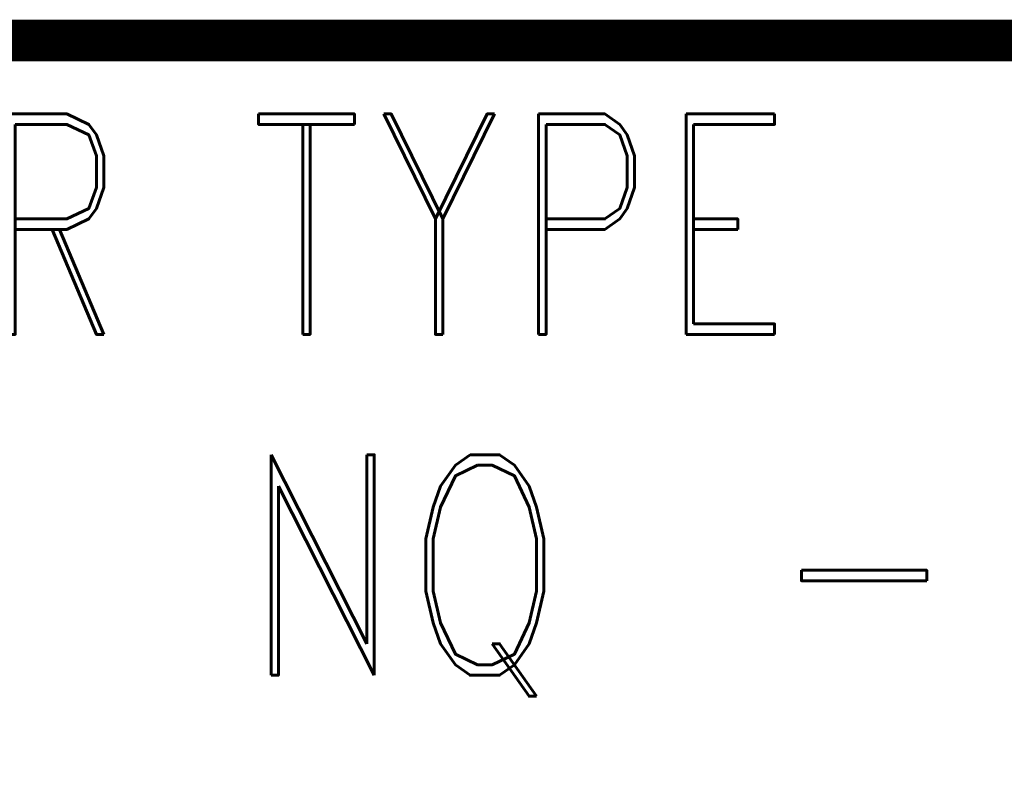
# Model space of a CAD drawing. Extents: x -2 to 113, y -136 to 16.
# Tile 18 of 256: x 28.09 to 32.98, y -132.26 to -128.48. Entities that reach past the tile are written whole.
import ezdxf
from ezdxf.enums import TextEntityAlignment as Align

# ---------------------------------------------------------------- set-up
doc = ezdxf.new("R2010")
doc.units = 0
doc.header["$MEASUREMENT"] = 0
doc.linetypes.add('SOLID', pattern=[0])
doc.layers.get('0').update_dxf_attribs({"linetype": 'SOLID'})
for name, color, linetype in [('1', 7, 'SOLID'), ('10', 7, 'SOLID'), ('11', 7, 'SOLID'), ('12', 7, 'SOLID'), ('13', 7, 'SOLID'), ('14', 7, 'SOLID'), ('15', 7, 'SOLID'), ('16', 7, 'SOLID'), ('17', 7, 'SOLID'), ('18', 7, 'SOLID'), ('19', 7, 'SOLID'), ('2', 7, 'SOLID'), ('20', 7, 'SOLID'), ('21', 7, 'SOLID'), ('22', 7, 'SOLID'), ('23', 7, 'SOLID'), ('24', 7, 'SOLID'), ('25', 7, 'SOLID'), ('26', 7, 'SOLID'), ('27', 7, 'SOLID'), ('28', 7, 'SOLID'), ('29', 7, 'SOLID'), ('3', 7, 'SOLID'), ('30', 7, 'SOLID'), ('31', 7, 'SOLID'), ('32', 7, 'SOLID'), ('33', 7, 'SOLID'), ('34', 7, 'SOLID'), ('35', 7, 'SOLID'), ('36', 7, 'SOLID'), ('37', 7, 'SOLID'), ('38', 7, 'SOLID'), ('39', 7, 'SOLID'), ('4', 7, 'SOLID'), ('40', 7, 'SOLID'), ('41', 7, 'SOLID'), ('42', 7, 'SOLID'), ('43', 7, 'SOLID'), ('44', 7, 'SOLID'), ('45', 7, 'SOLID'), ('46', 7, 'SOLID'), ('47', 7, 'SOLID'), ('48', 7, 'SOLID'), ('49', 7, 'SOLID'), ('5', 7, 'SOLID'), ('50', 7, 'SOLID'), ('51', 7, 'SOLID'), ('52', 7, 'SOLID'), ('53', 7, 'SOLID'), ('54', 7, 'SOLID'), ('55', 7, 'SOLID'), ('56', 7, 'SOLID'), ('57', 7, 'SOLID'), ('58', 7, 'SOLID'), ('59', 7, 'SOLID'), ('6', 7, 'SOLID'), ('60', 7, 'SOLID'), ('61', 7, 'SOLID'), ('62', 7, 'SOLID'), ('63', 7, 'SOLID'), ('64', 7, 'SOLID'), ('65', 7, 'SOLID'), ('66', 7, 'SOLID'), ('67', 7, 'SOLID'), ('68', 7, 'SOLID'), ('7', 7, 'SOLID'), ('8', 7, 'SOLID'), ('9', 7, 'SOLID')]:
    doc.layers.add(name, color=color, linetype=linetype)
doc.styles.add('ROMAND', font='romand', dxfattribs={"height": 1})

msp = doc.modelspace()

# ---------------------------------------------------------------- linework, layer by layer
at = {"color": 7, "linetype": 'SOLID', "const_width": 0.2059}
msp.add_lwpolyline([(-0.2175, -135.9326), (111.5472, -135.9326), (111.5472, -128.5797), (-0.2175, -128.5797), (-0.2175, -135.9326)], dxfattribs=at)
at = {"layer": '1', "color": 7, "linetype": 'SOLID', "const_width": 0.2059}
msp.add_lwpolyline([(-0.2175, -135.9326), (111.5472, -135.9326), (111.5472, -128.5797), (-0.2175, -128.5797), (-0.2175, -135.9326)], dxfattribs=at)
at = {"layer": '10', "color": 7, "linetype": 'SOLID', "const_width": 0.2059}
msp.add_lwpolyline([(-0.2175, -135.9326), (111.5472, -135.9326), (111.5472, -128.5797), (-0.2175, -128.5797), (-0.2175, -135.9326)], dxfattribs=at)
at = {"layer": '11', "color": 7, "linetype": 'SOLID', "const_width": 0.2059}
msp.add_lwpolyline([(-0.2175, -135.9326), (111.5472, -135.9326), (111.5472, -128.5797), (-0.2175, -128.5797), (-0.2175, -135.9326)], dxfattribs=at)
at = {"layer": '12', "color": 7, "linetype": 'SOLID', "const_width": 0.2059}
msp.add_lwpolyline([(-0.2175, -135.9326), (111.5472, -135.9326), (111.5472, -128.5797), (-0.2175, -128.5797), (-0.2175, -135.9326)], dxfattribs=at)
at = {"layer": '13', "color": 7, "linetype": 'SOLID', "const_width": 0.2059}
msp.add_lwpolyline([(-0.2175, -135.9326), (111.5472, -135.9326), (111.5472, -128.5797), (-0.2175, -128.5797), (-0.2175, -135.9326)], dxfattribs=at)
at = {"layer": '14', "color": 7, "linetype": 'SOLID', "const_width": 0.2059}
msp.add_lwpolyline([(-0.2175, -135.9326), (111.5472, -135.9326), (111.5472, -128.5797), (-0.2175, -128.5797), (-0.2175, -135.9326)], dxfattribs=at)
at = {"layer": '15', "color": 7, "linetype": 'SOLID', "const_width": 0.2059}
msp.add_lwpolyline([(-0.2175, -135.9326), (111.5472, -135.9326), (111.5472, -128.5797), (-0.2175, -128.5797), (-0.2175, -135.9326)], dxfattribs=at)
at = {"layer": '16', "color": 7, "linetype": 'SOLID', "const_width": 0.2059}
msp.add_lwpolyline([(-0.2175, -135.9326), (111.5472, -135.9326), (111.5472, -128.5797), (-0.2175, -128.5797), (-0.2175, -135.9326)], dxfattribs=at)
at = {"layer": '17', "color": 7, "linetype": 'SOLID', "const_width": 0.2059}
msp.add_lwpolyline([(-0.2175, -135.9326), (111.5472, -135.9326), (111.5472, -128.5797), (-0.2175, -128.5797), (-0.2175, -135.9326)], dxfattribs=at)
at = {"layer": '18', "color": 7, "linetype": 'SOLID', "const_width": 0.2059}
msp.add_lwpolyline([(-0.2175, -135.9326), (111.5472, -135.9326), (111.5472, -128.5797), (-0.2175, -128.5797), (-0.2175, -135.9326)], dxfattribs=at)
at = {"layer": '19', "color": 7, "linetype": 'SOLID', "const_width": 0.2059}
msp.add_lwpolyline([(-0.2175, -135.9326), (111.5472, -135.9326), (111.5472, -128.5797), (-0.2175, -128.5797), (-0.2175, -135.9326)], dxfattribs=at)
at = {"layer": '2', "color": 7, "linetype": 'SOLID', "const_width": 0.2059}
msp.add_lwpolyline([(-0.2175, -135.9326), (111.5472, -135.9326), (111.5472, -128.5797), (-0.2175, -128.5797), (-0.2175, -135.9326)], dxfattribs=at)
at = {"layer": '20', "color": 7, "linetype": 'SOLID', "const_width": 0.2059}
msp.add_lwpolyline([(-0.2175, -135.9326), (111.5472, -135.9326), (111.5472, -128.5797), (-0.2175, -128.5797), (-0.2175, -135.9326)], dxfattribs=at)
at = {"layer": '21', "color": 7, "linetype": 'SOLID', "const_width": 0.2059}
msp.add_lwpolyline([(-0.2175, -135.9326), (111.5472, -135.9326), (111.5472, -128.5797), (-0.2175, -128.5797), (-0.2175, -135.9326)], dxfattribs=at)
at = {"layer": '22', "color": 7, "linetype": 'SOLID', "const_width": 0.2059}
msp.add_lwpolyline([(-0.2175, -135.9326), (111.5472, -135.9326), (111.5472, -128.5797), (-0.2175, -128.5797), (-0.2175, -135.9326)], dxfattribs=at)
at = {"layer": '23', "color": 7, "linetype": 'SOLID', "const_width": 0.2059}
msp.add_lwpolyline([(-0.2175, -135.9326), (111.5472, -135.9326), (111.5472, -128.5797), (-0.2175, -128.5797), (-0.2175, -135.9326)], dxfattribs=at)
at = {"layer": '24', "color": 7, "linetype": 'SOLID', "const_width": 0.2059}
msp.add_lwpolyline([(-0.2175, -135.9326), (111.5472, -135.9326), (111.5472, -128.5797), (-0.2175, -128.5797), (-0.2175, -135.9326)], dxfattribs=at)
at = {"layer": '25', "color": 7, "linetype": 'SOLID', "const_width": 0.2059}
msp.add_lwpolyline([(-0.2175, -135.9326), (111.5472, -135.9326), (111.5472, -128.5797), (-0.2175, -128.5797), (-0.2175, -135.9326)], dxfattribs=at)
at = {"layer": '26', "color": 7, "linetype": 'SOLID', "const_width": 0.2059}
msp.add_lwpolyline([(-0.2175, -135.9326), (111.5472, -135.9326), (111.5472, -128.5797), (-0.2175, -128.5797), (-0.2175, -135.9326)], dxfattribs=at)
at = {"layer": '27', "color": 7, "linetype": 'SOLID', "const_width": 0.2059}
msp.add_lwpolyline([(-0.2175, -135.9326), (111.5472, -135.9326), (111.5472, -128.5797), (-0.2175, -128.5797), (-0.2175, -135.9326)], dxfattribs=at)
at = {"layer": '28', "color": 7, "linetype": 'SOLID', "const_width": 0.2059}
msp.add_lwpolyline([(-0.2175, -135.9326), (111.5472, -135.9326), (111.5472, -128.5797), (-0.2175, -128.5797), (-0.2175, -135.9326)], dxfattribs=at)
at = {"layer": '29', "color": 7, "linetype": 'SOLID', "const_width": 0.2059}
msp.add_lwpolyline([(-0.2175, -135.9326), (111.5472, -135.9326), (111.5472, -128.5797), (-0.2175, -128.5797), (-0.2175, -135.9326)], dxfattribs=at)
at = {"layer": '3', "color": 7, "linetype": 'SOLID', "const_width": 0.2059}
msp.add_lwpolyline([(-0.2175, -135.9326), (111.5472, -135.9326), (111.5472, -128.5797), (-0.2175, -128.5797), (-0.2175, -135.9326)], dxfattribs=at)
at = {"layer": '30', "color": 7, "linetype": 'SOLID', "const_width": 0.2059}
msp.add_lwpolyline([(-0.2175, -135.9326), (111.5472, -135.9326), (111.5472, -128.5797), (-0.2175, -128.5797), (-0.2175, -135.9326)], dxfattribs=at)
at = {"layer": '31', "color": 7, "linetype": 'SOLID', "const_width": 0.2059}
msp.add_lwpolyline([(-0.2175, -135.9326), (111.5472, -135.9326), (111.5472, -128.5797), (-0.2175, -128.5797), (-0.2175, -135.9326)], dxfattribs=at)
at = {"layer": '32', "color": 7, "linetype": 'SOLID', "const_width": 0.2059}
msp.add_lwpolyline([(-0.2175, -135.9326), (111.5472, -135.9326), (111.5472, -128.5797), (-0.2175, -128.5797), (-0.2175, -135.9326)], dxfattribs=at)
at = {"layer": '33', "color": 7, "linetype": 'SOLID', "const_width": 0.2059}
msp.add_lwpolyline([(-0.2175, -135.9326), (111.5472, -135.9326), (111.5472, -128.5797), (-0.2175, -128.5797), (-0.2175, -135.9326)], dxfattribs=at)
at = {"layer": '34', "color": 7, "linetype": 'SOLID', "const_width": 0.2059}
msp.add_lwpolyline([(-0.2175, -135.9326), (111.5472, -135.9326), (111.5472, -128.5797), (-0.2175, -128.5797), (-0.2175, -135.9326)], dxfattribs=at)
at = {"layer": '35', "color": 7, "linetype": 'SOLID', "const_width": 0.2059}
msp.add_lwpolyline([(-0.2175, -135.9326), (111.5472, -135.9326), (111.5472, -128.5797), (-0.2175, -128.5797), (-0.2175, -135.9326)], dxfattribs=at)
at = {"layer": '36', "color": 7, "linetype": 'SOLID', "const_width": 0.2059}
msp.add_lwpolyline([(-0.2175, -135.9326), (111.5472, -135.9326), (111.5472, -128.5797), (-0.2175, -128.5797), (-0.2175, -135.9326)], dxfattribs=at)
at = {"layer": '37', "color": 7, "linetype": 'SOLID', "const_width": 0.2059}
msp.add_lwpolyline([(-0.2175, -135.9326), (111.5472, -135.9326), (111.5472, -128.5797), (-0.2175, -128.5797), (-0.2175, -135.9326)], dxfattribs=at)
at = {"layer": '38', "color": 7, "linetype": 'SOLID', "const_width": 0.2059}
msp.add_lwpolyline([(-0.2175, -135.9326), (111.5472, -135.9326), (111.5472, -128.5797), (-0.2175, -128.5797), (-0.2175, -135.9326)], dxfattribs=at)
at = {"layer": '39', "color": 7, "linetype": 'SOLID', "const_width": 0.2059}
msp.add_lwpolyline([(-0.2175, -135.9326), (111.5472, -135.9326), (111.5472, -128.5797), (-0.2175, -128.5797), (-0.2175, -135.9326)], dxfattribs=at)
at = {"layer": '4', "color": 7, "linetype": 'SOLID', "const_width": 0.2059}
msp.add_lwpolyline([(-0.2175, -135.9326), (111.5472, -135.9326), (111.5472, -128.5797), (-0.2175, -128.5797), (-0.2175, -135.9326)], dxfattribs=at)
at = {"layer": '40', "color": 7, "linetype": 'SOLID', "const_width": 0.2059}
msp.add_lwpolyline([(-0.2175, -135.9326), (111.5472, -135.9326), (111.5472, -128.5797), (-0.2175, -128.5797), (-0.2175, -135.9326)], dxfattribs=at)
at = {"layer": '41', "color": 7, "linetype": 'SOLID', "const_width": 0.2059}
msp.add_lwpolyline([(-0.2175, -135.9326), (111.5472, -135.9326), (111.5472, -128.5797), (-0.2175, -128.5797), (-0.2175, -135.9326)], dxfattribs=at)
at = {"layer": '42', "color": 7, "linetype": 'SOLID', "const_width": 0.2059}
msp.add_lwpolyline([(-0.2175, -135.9326), (111.5472, -135.9326), (111.5472, -128.5797), (-0.2175, -128.5797), (-0.2175, -135.9326)], dxfattribs=at)
at = {"layer": '43', "color": 7, "linetype": 'SOLID', "const_width": 0.2059}
msp.add_lwpolyline([(-0.2175, -135.9326), (111.5472, -135.9326), (111.5472, -128.5797), (-0.2175, -128.5797), (-0.2175, -135.9326)], dxfattribs=at)
at = {"layer": '44', "color": 7, "linetype": 'SOLID', "const_width": 0.2059}
msp.add_lwpolyline([(-0.2175, -135.9326), (111.5472, -135.9326), (111.5472, -128.5797), (-0.2175, -128.5797), (-0.2175, -135.9326)], dxfattribs=at)
at = {"layer": '45', "color": 7, "linetype": 'SOLID', "const_width": 0.2059}
msp.add_lwpolyline([(-0.2175, -135.9326), (111.5472, -135.9326), (111.5472, -128.5797), (-0.2175, -128.5797), (-0.2175, -135.9326)], dxfattribs=at)
at = {"layer": '46', "color": 7, "linetype": 'SOLID', "const_width": 0.2059}
msp.add_lwpolyline([(-0.2175, -135.9326), (111.5472, -135.9326), (111.5472, -128.5797), (-0.2175, -128.5797), (-0.2175, -135.9326)], dxfattribs=at)
at = {"layer": '47', "color": 7, "linetype": 'SOLID', "const_width": 0.2059}
msp.add_lwpolyline([(-0.2175, -135.9326), (111.5472, -135.9326), (111.5472, -128.5797), (-0.2175, -128.5797), (-0.2175, -135.9326)], dxfattribs=at)
at = {"layer": '48', "color": 7, "linetype": 'SOLID', "const_width": 0.2059}
msp.add_lwpolyline([(-0.2175, -135.9326), (111.5472, -135.9326), (111.5472, -128.5797), (-0.2175, -128.5797), (-0.2175, -135.9326)], dxfattribs=at)
at = {"layer": '49', "color": 7, "linetype": 'SOLID', "const_width": 0.2059}
msp.add_lwpolyline([(-0.2175, -135.9326), (111.5472, -135.9326), (111.5472, -128.5797), (-0.2175, -128.5797), (-0.2175, -135.9326)], dxfattribs=at)
at = {"layer": '5', "color": 7, "linetype": 'SOLID', "const_width": 0.2059}
msp.add_lwpolyline([(-0.2175, -135.9326), (111.5472, -135.9326), (111.5472, -128.5797), (-0.2175, -128.5797), (-0.2175, -135.9326)], dxfattribs=at)
at = {"layer": '50', "color": 7, "linetype": 'SOLID', "const_width": 0.2059}
msp.add_lwpolyline([(-0.2175, -135.9326), (111.5472, -135.9326), (111.5472, -128.5797), (-0.2175, -128.5797), (-0.2175, -135.9326)], dxfattribs=at)
at = {"layer": '51', "color": 7, "linetype": 'SOLID', "const_width": 0.2059}
msp.add_lwpolyline([(-0.2175, -135.9326), (111.5472, -135.9326), (111.5472, -128.5797), (-0.2175, -128.5797), (-0.2175, -135.9326)], dxfattribs=at)
at = {"layer": '52', "color": 7, "linetype": 'SOLID', "const_width": 0.2059}
msp.add_lwpolyline([(-0.2175, -135.9326), (111.5472, -135.9326), (111.5472, -128.5797), (-0.2175, -128.5797), (-0.2175, -135.9326)], dxfattribs=at)
at = {"layer": '53', "color": 7, "linetype": 'SOLID', "const_width": 0.2059}
msp.add_lwpolyline([(-0.2175, -135.9326), (111.5472, -135.9326), (111.5472, -128.5797), (-0.2175, -128.5797), (-0.2175, -135.9326)], dxfattribs=at)
at = {"layer": '54', "color": 7, "linetype": 'SOLID', "const_width": 0.2059}
msp.add_lwpolyline([(-0.2175, -135.9326), (111.5472, -135.9326), (111.5472, -128.5797), (-0.2175, -128.5797), (-0.2175, -135.9326)], dxfattribs=at)
at = {"layer": '55', "color": 7, "linetype": 'SOLID', "const_width": 0.2059}
msp.add_lwpolyline([(-0.2175, -135.9326), (111.5472, -135.9326), (111.5472, -128.5797), (-0.2175, -128.5797), (-0.2175, -135.9326)], dxfattribs=at)
at = {"layer": '56', "color": 7, "linetype": 'SOLID', "const_width": 0.2059}
msp.add_lwpolyline([(-0.2175, -135.9326), (111.5472, -135.9326), (111.5472, -128.5797), (-0.2175, -128.5797), (-0.2175, -135.9326)], dxfattribs=at)
at = {"layer": '57', "color": 7, "linetype": 'SOLID', "const_width": 0.2059}
msp.add_lwpolyline([(-0.2175, -135.9326), (111.5472, -135.9326), (111.5472, -128.5797), (-0.2175, -128.5797), (-0.2175, -135.9326)], dxfattribs=at)
at = {"layer": '58', "color": 7, "linetype": 'SOLID', "const_width": 0.2059}
msp.add_lwpolyline([(-0.2175, -135.9326), (111.5472, -135.9326), (111.5472, -128.5797), (-0.2175, -128.5797), (-0.2175, -135.9326)], dxfattribs=at)
at = {"layer": '59', "color": 7, "linetype": 'SOLID', "const_width": 0.2059}
msp.add_lwpolyline([(-0.2175, -135.9326), (111.5472, -135.9326), (111.5472, -128.5797), (-0.2175, -128.5797), (-0.2175, -135.9326)], dxfattribs=at)
at = {"layer": '6', "color": 7, "linetype": 'SOLID', "const_width": 0.2059}
msp.add_lwpolyline([(-0.2175, -135.9326), (111.5472, -135.9326), (111.5472, -128.5797), (-0.2175, -128.5797), (-0.2175, -135.9326)], dxfattribs=at)
at = {"layer": '60', "color": 7, "linetype": 'SOLID', "const_width": 0.2059}
msp.add_lwpolyline([(-0.2175, -135.9326), (111.5472, -135.9326), (111.5472, -128.5797), (-0.2175, -128.5797), (-0.2175, -135.9326)], dxfattribs=at)
at = {"layer": '61', "color": 7, "linetype": 'SOLID', "const_width": 0.2059}
msp.add_lwpolyline([(-0.2175, -135.9326), (111.5472, -135.9326), (111.5472, -128.5797), (-0.2175, -128.5797), (-0.2175, -135.9326)], dxfattribs=at)
at = {"layer": '62', "color": 7, "linetype": 'SOLID', "const_width": 0.2059}
msp.add_lwpolyline([(-0.2175, -135.9326), (111.5472, -135.9326), (111.5472, -128.5797), (-0.2175, -128.5797), (-0.2175, -135.9326)], dxfattribs=at)
at = {"layer": '63', "color": 7, "linetype": 'SOLID', "const_width": 0.2059}
msp.add_lwpolyline([(-0.2175, -135.9326), (111.5472, -135.9326), (111.5472, -128.5797), (-0.2175, -128.5797), (-0.2175, -135.9326)], dxfattribs=at)
at = {"layer": '64', "color": 7, "linetype": 'SOLID', "const_width": 0.2059}
msp.add_lwpolyline([(-0.2175, -135.9326), (111.5472, -135.9326), (111.5472, -128.5797), (-0.2175, -128.5797), (-0.2175, -135.9326)], dxfattribs=at)
at = {"layer": '65', "color": 7, "linetype": 'SOLID', "const_width": 0.2059}
msp.add_lwpolyline([(-0.2175, -135.9326), (111.5472, -135.9326), (111.5472, -128.5797), (-0.2175, -128.5797), (-0.2175, -135.9326)], dxfattribs=at)
at = {"layer": '66', "color": 7, "linetype": 'SOLID', "const_width": 0.2059}
msp.add_lwpolyline([(-0.2175, -135.9326), (111.5472, -135.9326), (111.5472, -128.5797), (-0.2175, -128.5797), (-0.2175, -135.9326)], dxfattribs=at)
at = {"layer": '67', "color": 7, "linetype": 'SOLID', "const_width": 0.2059}
msp.add_lwpolyline([(-0.2175, -135.9326), (111.5472, -135.9326), (111.5472, -128.5797), (-0.2175, -128.5797), (-0.2175, -135.9326)], dxfattribs=at)
at = {"layer": '68', "color": 7, "linetype": 'SOLID', "const_width": 0.2059}
msp.add_lwpolyline([(-0.2175, -135.9326), (111.5472, -135.9326), (111.5472, -128.5797), (-0.2175, -128.5797), (-0.2175, -135.9326)], dxfattribs=at)
at = {"layer": '7', "color": 7, "linetype": 'SOLID', "const_width": 0.2059}
msp.add_lwpolyline([(-0.2175, -135.9326), (111.5472, -135.9326), (111.5472, -128.5797), (-0.2175, -128.5797), (-0.2175, -135.9326)], dxfattribs=at)
at = {"layer": '8', "color": 7, "linetype": 'SOLID', "const_width": 0.2059}
msp.add_lwpolyline([(-0.2175, -135.9326), (111.5472, -135.9326), (111.5472, -128.5797), (-0.2175, -128.5797), (-0.2175, -135.9326)], dxfattribs=at)
at = {"layer": '9', "color": 7, "linetype": 'SOLID', "const_width": 0.2059}
msp.add_lwpolyline([(-0.2175, -135.9326), (111.5472, -135.9326), (111.5472, -128.5797), (-0.2175, -128.5797), (-0.2175, -135.9326)], dxfattribs=at)

# ---------------------------------------------------------------- texts
at = {"color": 7, "style": 'ROMAND', "width": 0.78}
for s, height, p in [('SAMPLER TYPE', 1.094118, (27.7237, -129.4915)), ('-', 1.0941, (32.2825, -131.1826))]:
    msp.add_text(s, height=height, dxfattribs=at).set_placement(p, align=Align.MIDDLE_CENTER)
msp.add_text('NQ', height=1.09412, dxfattribs=at).set_placement((29.1942, -131.1826), align=Align.MIDDLE_LEFT)
at = {"layer": '1', "color": 7, "style": 'ROMAND', "width": 0.78}
for s, height, p in [('SAMPLER TYPE', 1.094118, (27.7237, -129.4915)), ('-', 1.0941, (32.2825, -131.1826))]:
    msp.add_text(s, height=height, dxfattribs=at).set_placement(p, align=Align.MIDDLE_CENTER)
msp.add_text('NQ', height=1.09412, dxfattribs=at).set_placement((29.1942, -131.1826), align=Align.MIDDLE_LEFT)
at = {"layer": '10', "color": 7, "style": 'ROMAND', "width": 0.78}
for s, height, p in [('SAMPLER TYPE', 1.094118, (27.7237, -129.4915)), ('-', 1.0941, (32.2825, -131.1826))]:
    msp.add_text(s, height=height, dxfattribs=at).set_placement(p, align=Align.MIDDLE_CENTER)
msp.add_text('NQ', height=1.09412, dxfattribs=at).set_placement((29.1942, -131.1826), align=Align.MIDDLE_LEFT)
at = {"layer": '11', "color": 7, "style": 'ROMAND', "width": 0.78}
for s, height, p in [('SAMPLER TYPE', 1.094118, (27.7237, -129.4915)), ('-', 1.0941, (32.2825, -131.1826))]:
    msp.add_text(s, height=height, dxfattribs=at).set_placement(p, align=Align.MIDDLE_CENTER)
msp.add_text('NQ', height=1.09412, dxfattribs=at).set_placement((29.1942, -131.1826), align=Align.MIDDLE_LEFT)
at = {"layer": '12', "color": 7, "style": 'ROMAND', "width": 0.78}
for s, height, p in [('SAMPLER TYPE', 1.094118, (27.7237, -129.4915)), ('-', 1.0941, (32.2825, -131.1826))]:
    msp.add_text(s, height=height, dxfattribs=at).set_placement(p, align=Align.MIDDLE_CENTER)
msp.add_text('NQ', height=1.09412, dxfattribs=at).set_placement((29.1942, -131.1826), align=Align.MIDDLE_LEFT)
at = {"layer": '13', "color": 7, "style": 'ROMAND', "width": 0.78}
for s, height, p in [('SAMPLER TYPE', 1.094118, (27.7237, -129.4915)), ('-', 1.0941, (32.2825, -131.1826))]:
    msp.add_text(s, height=height, dxfattribs=at).set_placement(p, align=Align.MIDDLE_CENTER)
msp.add_text('NQ', height=1.09412, dxfattribs=at).set_placement((29.1942, -131.1826), align=Align.MIDDLE_LEFT)
at = {"layer": '14', "color": 7, "style": 'ROMAND', "width": 0.78}
for s, height, p in [('SAMPLER TYPE', 1.094118, (27.7237, -129.4915)), ('-', 1.0941, (32.2825, -131.1826))]:
    msp.add_text(s, height=height, dxfattribs=at).set_placement(p, align=Align.MIDDLE_CENTER)
msp.add_text('NQ', height=1.09412, dxfattribs=at).set_placement((29.1942, -131.1826), align=Align.MIDDLE_LEFT)
at = {"layer": '15', "color": 7, "style": 'ROMAND', "width": 0.78}
for s, height, p in [('SAMPLER TYPE', 1.094118, (27.7237, -129.4915)), ('-', 1.0941, (32.2825, -131.1826))]:
    msp.add_text(s, height=height, dxfattribs=at).set_placement(p, align=Align.MIDDLE_CENTER)
msp.add_text('NQ', height=1.09412, dxfattribs=at).set_placement((29.1942, -131.1826), align=Align.MIDDLE_LEFT)
at = {"layer": '16', "color": 7, "style": 'ROMAND', "width": 0.78}
for s, height, p in [('SAMPLER TYPE', 1.094118, (27.7237, -129.4915)), ('-', 1.0941, (32.2825, -131.1826))]:
    msp.add_text(s, height=height, dxfattribs=at).set_placement(p, align=Align.MIDDLE_CENTER)
msp.add_text('NQ', height=1.09412, dxfattribs=at).set_placement((29.1942, -131.1826), align=Align.MIDDLE_LEFT)
at = {"layer": '17', "color": 7, "style": 'ROMAND', "width": 0.78}
for s, height, p in [('SAMPLER TYPE', 1.094118, (27.7237, -129.4915)), ('-', 1.0941, (32.2825, -131.1826))]:
    msp.add_text(s, height=height, dxfattribs=at).set_placement(p, align=Align.MIDDLE_CENTER)
msp.add_text('NQ', height=1.09412, dxfattribs=at).set_placement((29.1942, -131.1826), align=Align.MIDDLE_LEFT)
at = {"layer": '18', "color": 7, "style": 'ROMAND', "width": 0.78}
for s, height, p in [('SAMPLER TYPE', 1.094118, (27.7237, -129.4915)), ('-', 1.0941, (32.2825, -131.1826))]:
    msp.add_text(s, height=height, dxfattribs=at).set_placement(p, align=Align.MIDDLE_CENTER)
msp.add_text('NQ', height=1.09412, dxfattribs=at).set_placement((29.1942, -131.1826), align=Align.MIDDLE_LEFT)
at = {"layer": '19', "color": 7, "style": 'ROMAND', "width": 0.78}
for s, height, p in [('SAMPLER TYPE', 1.094118, (27.7237, -129.4915)), ('-', 1.0941, (32.2825, -131.1826))]:
    msp.add_text(s, height=height, dxfattribs=at).set_placement(p, align=Align.MIDDLE_CENTER)
msp.add_text('NQ', height=1.09412, dxfattribs=at).set_placement((29.1942, -131.1826), align=Align.MIDDLE_LEFT)
at = {"layer": '2', "color": 7, "style": 'ROMAND', "width": 0.78}
for s, height, p in [('SAMPLER TYPE', 1.094118, (27.7237, -129.4915)), ('-', 1.0941, (32.2825, -131.1826))]:
    msp.add_text(s, height=height, dxfattribs=at).set_placement(p, align=Align.MIDDLE_CENTER)
msp.add_text('NQ', height=1.09412, dxfattribs=at).set_placement((29.1942, -131.1826), align=Align.MIDDLE_LEFT)
at = {"layer": '20', "color": 7, "style": 'ROMAND', "width": 0.78}
for s, height, p in [('SAMPLER TYPE', 1.094118, (27.7237, -129.4915)), ('-', 1.0941, (32.2825, -131.1826))]:
    msp.add_text(s, height=height, dxfattribs=at).set_placement(p, align=Align.MIDDLE_CENTER)
msp.add_text('NQ', height=1.09412, dxfattribs=at).set_placement((29.1942, -131.1826), align=Align.MIDDLE_LEFT)
at = {"layer": '21', "color": 7, "style": 'ROMAND', "width": 0.78}
for s, height, p in [('SAMPLER TYPE', 1.094118, (27.7237, -129.4915)), ('-', 1.0941, (32.2825, -131.1826))]:
    msp.add_text(s, height=height, dxfattribs=at).set_placement(p, align=Align.MIDDLE_CENTER)
msp.add_text('NQ', height=1.09412, dxfattribs=at).set_placement((29.1942, -131.1826), align=Align.MIDDLE_LEFT)
at = {"layer": '22', "color": 7, "style": 'ROMAND', "width": 0.78}
for s, height, p in [('SAMPLER TYPE', 1.094118, (27.7237, -129.4915)), ('-', 1.0941, (32.2825, -131.1826))]:
    msp.add_text(s, height=height, dxfattribs=at).set_placement(p, align=Align.MIDDLE_CENTER)
msp.add_text('NQ', height=1.09412, dxfattribs=at).set_placement((29.1942, -131.1826), align=Align.MIDDLE_LEFT)
at = {"layer": '23', "color": 7, "style": 'ROMAND', "width": 0.78}
for s, height, p in [('SAMPLER TYPE', 1.094118, (27.7237, -129.4915)), ('-', 1.0941, (32.2825, -131.1826))]:
    msp.add_text(s, height=height, dxfattribs=at).set_placement(p, align=Align.MIDDLE_CENTER)
msp.add_text('NQ', height=1.09412, dxfattribs=at).set_placement((29.1942, -131.1826), align=Align.MIDDLE_LEFT)
at = {"layer": '24', "color": 7, "style": 'ROMAND', "width": 0.78}
for s, height, p in [('SAMPLER TYPE', 1.094118, (27.7237, -129.4915)), ('-', 1.0941, (32.2825, -131.1826))]:
    msp.add_text(s, height=height, dxfattribs=at).set_placement(p, align=Align.MIDDLE_CENTER)
msp.add_text('NQ', height=1.09412, dxfattribs=at).set_placement((29.1942, -131.1826), align=Align.MIDDLE_LEFT)
at = {"layer": '25', "color": 7, "style": 'ROMAND', "width": 0.78}
for s, height, p in [('SAMPLER TYPE', 1.094118, (27.7237, -129.4915)), ('-', 1.0941, (32.2825, -131.1826))]:
    msp.add_text(s, height=height, dxfattribs=at).set_placement(p, align=Align.MIDDLE_CENTER)
msp.add_text('NQ', height=1.09412, dxfattribs=at).set_placement((29.1942, -131.1826), align=Align.MIDDLE_LEFT)
at = {"layer": '26', "color": 7, "style": 'ROMAND', "width": 0.78}
for s, height, p in [('SAMPLER TYPE', 1.094118, (27.7237, -129.4915)), ('-', 1.0941, (32.2825, -131.1826))]:
    msp.add_text(s, height=height, dxfattribs=at).set_placement(p, align=Align.MIDDLE_CENTER)
msp.add_text('NQ', height=1.09412, dxfattribs=at).set_placement((29.1942, -131.1826), align=Align.MIDDLE_LEFT)
at = {"layer": '27', "color": 7, "style": 'ROMAND', "width": 0.78}
for s, height, p in [('SAMPLER TYPE', 1.094118, (27.7237, -129.4915)), ('-', 1.0941, (32.2825, -131.1826))]:
    msp.add_text(s, height=height, dxfattribs=at).set_placement(p, align=Align.MIDDLE_CENTER)
msp.add_text('NQ', height=1.09412, dxfattribs=at).set_placement((29.1942, -131.1826), align=Align.MIDDLE_LEFT)
at = {"layer": '28', "color": 7, "style": 'ROMAND', "width": 0.78}
for s, height, p in [('SAMPLER TYPE', 1.094118, (27.7237, -129.4915)), ('-', 1.0941, (32.2825, -131.1826))]:
    msp.add_text(s, height=height, dxfattribs=at).set_placement(p, align=Align.MIDDLE_CENTER)
msp.add_text('NQ', height=1.09412, dxfattribs=at).set_placement((29.1942, -131.1826), align=Align.MIDDLE_LEFT)
at = {"layer": '29', "color": 7, "style": 'ROMAND', "width": 0.78}
for s, height, p in [('SAMPLER TYPE', 1.094118, (27.7237, -129.4915)), ('-', 1.0941, (32.2825, -131.1826))]:
    msp.add_text(s, height=height, dxfattribs=at).set_placement(p, align=Align.MIDDLE_CENTER)
msp.add_text('NQ', height=1.09412, dxfattribs=at).set_placement((29.1942, -131.1826), align=Align.MIDDLE_LEFT)
at = {"layer": '3', "color": 7, "style": 'ROMAND', "width": 0.78}
for s, height, p in [('SAMPLER TYPE', 1.094118, (27.7237, -129.4915)), ('-', 1.0941, (32.2825, -131.1826))]:
    msp.add_text(s, height=height, dxfattribs=at).set_placement(p, align=Align.MIDDLE_CENTER)
msp.add_text('NQ', height=1.09412, dxfattribs=at).set_placement((29.1942, -131.1826), align=Align.MIDDLE_LEFT)
at = {"layer": '30', "color": 7, "style": 'ROMAND', "width": 0.78}
for s, height, p in [('SAMPLER TYPE', 1.094118, (27.7237, -129.4915)), ('-', 1.0941, (32.2825, -131.1826))]:
    msp.add_text(s, height=height, dxfattribs=at).set_placement(p, align=Align.MIDDLE_CENTER)
msp.add_text('NQ', height=1.09412, dxfattribs=at).set_placement((29.1942, -131.1826), align=Align.MIDDLE_LEFT)
at = {"layer": '31', "color": 7, "style": 'ROMAND', "width": 0.78}
for s, height, p in [('SAMPLER TYPE', 1.094118, (27.7237, -129.4915)), ('-', 1.0941, (32.2825, -131.1826))]:
    msp.add_text(s, height=height, dxfattribs=at).set_placement(p, align=Align.MIDDLE_CENTER)
msp.add_text('NQ', height=1.09412, dxfattribs=at).set_placement((29.1942, -131.1826), align=Align.MIDDLE_LEFT)
at = {"layer": '32', "color": 7, "style": 'ROMAND', "width": 0.78}
for s, height, p in [('SAMPLER TYPE', 1.094118, (27.7237, -129.4915)), ('-', 1.0941, (32.2825, -131.1826))]:
    msp.add_text(s, height=height, dxfattribs=at).set_placement(p, align=Align.MIDDLE_CENTER)
msp.add_text('NQ', height=1.09412, dxfattribs=at).set_placement((29.1942, -131.1826), align=Align.MIDDLE_LEFT)
at = {"layer": '33', "color": 7, "style": 'ROMAND', "width": 0.78}
for s, height, p in [('SAMPLER TYPE', 1.094118, (27.7237, -129.4915)), ('-', 1.0941, (32.2825, -131.1826))]:
    msp.add_text(s, height=height, dxfattribs=at).set_placement(p, align=Align.MIDDLE_CENTER)
msp.add_text('NQ', height=1.09412, dxfattribs=at).set_placement((29.1942, -131.1826), align=Align.MIDDLE_LEFT)
at = {"layer": '34', "color": 7, "style": 'ROMAND', "width": 0.78}
for s, height, p in [('SAMPLER TYPE', 1.094118, (27.7237, -129.4915)), ('-', 1.0941, (32.2825, -131.1826))]:
    msp.add_text(s, height=height, dxfattribs=at).set_placement(p, align=Align.MIDDLE_CENTER)
msp.add_text('NQ', height=1.09412, dxfattribs=at).set_placement((29.1942, -131.1826), align=Align.MIDDLE_LEFT)
at = {"layer": '35', "color": 7, "style": 'ROMAND', "width": 0.78}
for s, height, p in [('SAMPLER TYPE', 1.094118, (27.7237, -129.4915)), ('-', 1.0941, (32.2825, -131.1826))]:
    msp.add_text(s, height=height, dxfattribs=at).set_placement(p, align=Align.MIDDLE_CENTER)
msp.add_text('NQ', height=1.09412, dxfattribs=at).set_placement((29.1942, -131.1826), align=Align.MIDDLE_LEFT)
at = {"layer": '36', "color": 7, "style": 'ROMAND', "width": 0.78}
for s, height, p in [('SAMPLER TYPE', 1.094118, (27.7237, -129.4915)), ('-', 1.0941, (32.2825, -131.1826))]:
    msp.add_text(s, height=height, dxfattribs=at).set_placement(p, align=Align.MIDDLE_CENTER)
msp.add_text('NQ', height=1.09412, dxfattribs=at).set_placement((29.1942, -131.1826), align=Align.MIDDLE_LEFT)
at = {"layer": '37', "color": 7, "style": 'ROMAND', "width": 0.78}
for s, height, p in [('SAMPLER TYPE', 1.094118, (27.7237, -129.4915)), ('-', 1.0941, (32.2825, -131.1826))]:
    msp.add_text(s, height=height, dxfattribs=at).set_placement(p, align=Align.MIDDLE_CENTER)
msp.add_text('NQ', height=1.09412, dxfattribs=at).set_placement((29.1942, -131.1826), align=Align.MIDDLE_LEFT)
at = {"layer": '38', "color": 7, "style": 'ROMAND', "width": 0.78}
for s, height, p in [('SAMPLER TYPE', 1.094118, (27.7237, -129.4915)), ('-', 1.0941, (32.2825, -131.1826))]:
    msp.add_text(s, height=height, dxfattribs=at).set_placement(p, align=Align.MIDDLE_CENTER)
msp.add_text('NQ', height=1.09412, dxfattribs=at).set_placement((29.1942, -131.1826), align=Align.MIDDLE_LEFT)
at = {"layer": '39', "color": 7, "style": 'ROMAND', "width": 0.78}
for s, height, p in [('SAMPLER TYPE', 1.094118, (27.7237, -129.4915)), ('-', 1.0941, (32.2825, -131.1826))]:
    msp.add_text(s, height=height, dxfattribs=at).set_placement(p, align=Align.MIDDLE_CENTER)
msp.add_text('NQ', height=1.09412, dxfattribs=at).set_placement((29.1942, -131.1826), align=Align.MIDDLE_LEFT)
at = {"layer": '4', "color": 7, "style": 'ROMAND', "width": 0.78}
for s, height, p in [('SAMPLER TYPE', 1.094118, (27.7237, -129.4915)), ('-', 1.0941, (32.2825, -131.1826))]:
    msp.add_text(s, height=height, dxfattribs=at).set_placement(p, align=Align.MIDDLE_CENTER)
msp.add_text('NQ', height=1.09412, dxfattribs=at).set_placement((29.1942, -131.1826), align=Align.MIDDLE_LEFT)
at = {"layer": '40', "color": 7, "style": 'ROMAND', "width": 0.78}
for s, height, p in [('SAMPLER TYPE', 1.094118, (27.7237, -129.4915)), ('-', 1.0941, (32.2825, -131.1826))]:
    msp.add_text(s, height=height, dxfattribs=at).set_placement(p, align=Align.MIDDLE_CENTER)
msp.add_text('NQ', height=1.09412, dxfattribs=at).set_placement((29.1942, -131.1826), align=Align.MIDDLE_LEFT)
at = {"layer": '41', "color": 7, "style": 'ROMAND', "width": 0.78}
for s, height, p in [('SAMPLER TYPE', 1.094118, (27.7237, -129.4915)), ('-', 1.0941, (32.2825, -131.1826))]:
    msp.add_text(s, height=height, dxfattribs=at).set_placement(p, align=Align.MIDDLE_CENTER)
msp.add_text('NQ', height=1.09412, dxfattribs=at).set_placement((29.1942, -131.1826), align=Align.MIDDLE_LEFT)
at = {"layer": '42', "color": 7, "style": 'ROMAND', "width": 0.78}
for s, height, p in [('SAMPLER TYPE', 1.094118, (27.7237, -129.4915)), ('-', 1.0941, (32.2825, -131.1826))]:
    msp.add_text(s, height=height, dxfattribs=at).set_placement(p, align=Align.MIDDLE_CENTER)
msp.add_text('NQ', height=1.09412, dxfattribs=at).set_placement((29.1942, -131.1826), align=Align.MIDDLE_LEFT)
at = {"layer": '43', "color": 7, "style": 'ROMAND', "width": 0.78}
for s, height, p in [('SAMPLER TYPE', 1.094118, (27.7237, -129.4915)), ('-', 1.0941, (32.2825, -131.1826))]:
    msp.add_text(s, height=height, dxfattribs=at).set_placement(p, align=Align.MIDDLE_CENTER)
msp.add_text('NQ', height=1.09412, dxfattribs=at).set_placement((29.1942, -131.1826), align=Align.MIDDLE_LEFT)
at = {"layer": '44', "color": 7, "style": 'ROMAND', "width": 0.78}
for s, height, p in [('SAMPLER TYPE', 1.094118, (27.7237, -129.4915)), ('-', 1.0941, (32.2825, -131.1826))]:
    msp.add_text(s, height=height, dxfattribs=at).set_placement(p, align=Align.MIDDLE_CENTER)
msp.add_text('NQ', height=1.09412, dxfattribs=at).set_placement((29.1942, -131.1826), align=Align.MIDDLE_LEFT)
at = {"layer": '45', "color": 7, "style": 'ROMAND', "width": 0.78}
for s, height, p in [('SAMPLER TYPE', 1.094118, (27.7237, -129.4915)), ('-', 1.0941, (32.2825, -131.1826))]:
    msp.add_text(s, height=height, dxfattribs=at).set_placement(p, align=Align.MIDDLE_CENTER)
msp.add_text('NQ', height=1.09412, dxfattribs=at).set_placement((29.1942, -131.1826), align=Align.MIDDLE_LEFT)
at = {"layer": '46', "color": 7, "style": 'ROMAND', "width": 0.78}
for s, height, p in [('SAMPLER TYPE', 1.094118, (27.7237, -129.4915)), ('-', 1.0941, (32.2825, -131.1826))]:
    msp.add_text(s, height=height, dxfattribs=at).set_placement(p, align=Align.MIDDLE_CENTER)
msp.add_text('NQ', height=1.09412, dxfattribs=at).set_placement((29.1942, -131.1826), align=Align.MIDDLE_LEFT)
at = {"layer": '47', "color": 7, "style": 'ROMAND', "width": 0.78}
for s, height, p in [('SAMPLER TYPE', 1.094118, (27.7237, -129.4915)), ('-', 1.0941, (32.2825, -131.1826))]:
    msp.add_text(s, height=height, dxfattribs=at).set_placement(p, align=Align.MIDDLE_CENTER)
msp.add_text('NQ', height=1.09412, dxfattribs=at).set_placement((29.1942, -131.1826), align=Align.MIDDLE_LEFT)
at = {"layer": '48', "color": 7, "style": 'ROMAND', "width": 0.78}
for s, height, p in [('SAMPLER TYPE', 1.094118, (27.7237, -129.4915)), ('-', 1.0941, (32.2825, -131.1826))]:
    msp.add_text(s, height=height, dxfattribs=at).set_placement(p, align=Align.MIDDLE_CENTER)
msp.add_text('NQ', height=1.09412, dxfattribs=at).set_placement((29.1942, -131.1826), align=Align.MIDDLE_LEFT)
at = {"layer": '49', "color": 7, "style": 'ROMAND', "width": 0.78}
for s, height, p in [('SAMPLER TYPE', 1.094118, (27.7237, -129.4915)), ('-', 1.0941, (32.2825, -131.1826))]:
    msp.add_text(s, height=height, dxfattribs=at).set_placement(p, align=Align.MIDDLE_CENTER)
msp.add_text('NQ', height=1.09412, dxfattribs=at).set_placement((29.1942, -131.1826), align=Align.MIDDLE_LEFT)
at = {"layer": '5', "color": 7, "style": 'ROMAND', "width": 0.78}
for s, height, p in [('SAMPLER TYPE', 1.094118, (27.7237, -129.4915)), ('-', 1.0941, (32.2825, -131.1826))]:
    msp.add_text(s, height=height, dxfattribs=at).set_placement(p, align=Align.MIDDLE_CENTER)
msp.add_text('NQ', height=1.09412, dxfattribs=at).set_placement((29.1942, -131.1826), align=Align.MIDDLE_LEFT)
at = {"layer": '50', "color": 7, "style": 'ROMAND', "width": 0.78}
for s, height, p in [('SAMPLER TYPE', 1.094118, (27.7237, -129.4915)), ('-', 1.0941, (32.2825, -131.1826))]:
    msp.add_text(s, height=height, dxfattribs=at).set_placement(p, align=Align.MIDDLE_CENTER)
msp.add_text('NQ', height=1.09412, dxfattribs=at).set_placement((29.1942, -131.1826), align=Align.MIDDLE_LEFT)
at = {"layer": '51', "color": 7, "style": 'ROMAND', "width": 0.78}
for s, height, p in [('SAMPLER TYPE', 1.094118, (27.7237, -129.4915)), ('-', 1.0941, (32.2825, -131.1826))]:
    msp.add_text(s, height=height, dxfattribs=at).set_placement(p, align=Align.MIDDLE_CENTER)
msp.add_text('NQ', height=1.09412, dxfattribs=at).set_placement((29.1942, -131.1826), align=Align.MIDDLE_LEFT)
at = {"layer": '52', "color": 7, "style": 'ROMAND', "width": 0.78}
for s, height, p in [('SAMPLER TYPE', 1.094118, (27.7237, -129.4915)), ('-', 1.0941, (32.2825, -131.1826))]:
    msp.add_text(s, height=height, dxfattribs=at).set_placement(p, align=Align.MIDDLE_CENTER)
msp.add_text('NQ', height=1.09412, dxfattribs=at).set_placement((29.1942, -131.1826), align=Align.MIDDLE_LEFT)
at = {"layer": '53', "color": 7, "style": 'ROMAND', "width": 0.78}
for s, height, p in [('SAMPLER TYPE', 1.094118, (27.7237, -129.4915)), ('-', 1.0941, (32.2825, -131.1826))]:
    msp.add_text(s, height=height, dxfattribs=at).set_placement(p, align=Align.MIDDLE_CENTER)
msp.add_text('NQ', height=1.09412, dxfattribs=at).set_placement((29.1942, -131.1826), align=Align.MIDDLE_LEFT)
at = {"layer": '54', "color": 7, "style": 'ROMAND', "width": 0.78}
for s, height, p in [('SAMPLER TYPE', 1.094118, (27.7237, -129.4915)), ('-', 1.0941, (32.2825, -131.1826))]:
    msp.add_text(s, height=height, dxfattribs=at).set_placement(p, align=Align.MIDDLE_CENTER)
msp.add_text('NQ', height=1.09412, dxfattribs=at).set_placement((29.1942, -131.1826), align=Align.MIDDLE_LEFT)
at = {"layer": '55', "color": 7, "style": 'ROMAND', "width": 0.78}
for s, height, p in [('SAMPLER TYPE', 1.094118, (27.7237, -129.4915)), ('-', 1.0941, (32.2825, -131.1826))]:
    msp.add_text(s, height=height, dxfattribs=at).set_placement(p, align=Align.MIDDLE_CENTER)
msp.add_text('NQ', height=1.09412, dxfattribs=at).set_placement((29.1942, -131.1826), align=Align.MIDDLE_LEFT)
at = {"layer": '56', "color": 7, "style": 'ROMAND', "width": 0.78}
for s, height, p in [('SAMPLER TYPE', 1.094118, (27.7237, -129.4915)), ('-', 1.0941, (32.2825, -131.1826))]:
    msp.add_text(s, height=height, dxfattribs=at).set_placement(p, align=Align.MIDDLE_CENTER)
msp.add_text('NQ', height=1.09412, dxfattribs=at).set_placement((29.1942, -131.1826), align=Align.MIDDLE_LEFT)
at = {"layer": '57', "color": 7, "style": 'ROMAND', "width": 0.78}
for s, height, p in [('SAMPLER TYPE', 1.094118, (27.7237, -129.4915)), ('-', 1.0941, (32.2825, -131.1826))]:
    msp.add_text(s, height=height, dxfattribs=at).set_placement(p, align=Align.MIDDLE_CENTER)
msp.add_text('NQ', height=1.09412, dxfattribs=at).set_placement((29.1942, -131.1826), align=Align.MIDDLE_LEFT)
at = {"layer": '58', "color": 7, "style": 'ROMAND', "width": 0.78}
for s, height, p in [('SAMPLER TYPE', 1.094118, (27.7237, -129.4915)), ('-', 1.0941, (32.2825, -131.1826))]:
    msp.add_text(s, height=height, dxfattribs=at).set_placement(p, align=Align.MIDDLE_CENTER)
msp.add_text('NQ', height=1.09412, dxfattribs=at).set_placement((29.1942, -131.1826), align=Align.MIDDLE_LEFT)
at = {"layer": '59', "color": 7, "style": 'ROMAND', "width": 0.78}
for s, height, p in [('SAMPLER TYPE', 1.094118, (27.7237, -129.4915)), ('-', 1.0941, (32.2825, -131.1826))]:
    msp.add_text(s, height=height, dxfattribs=at).set_placement(p, align=Align.MIDDLE_CENTER)
msp.add_text('NQ', height=1.09412, dxfattribs=at).set_placement((29.1942, -131.1826), align=Align.MIDDLE_LEFT)
at = {"layer": '6', "color": 7, "style": 'ROMAND', "width": 0.78}
for s, height, p in [('SAMPLER TYPE', 1.094118, (27.7237, -129.4915)), ('-', 1.0941, (32.2825, -131.1826))]:
    msp.add_text(s, height=height, dxfattribs=at).set_placement(p, align=Align.MIDDLE_CENTER)
msp.add_text('NQ', height=1.09412, dxfattribs=at).set_placement((29.1942, -131.1826), align=Align.MIDDLE_LEFT)
at = {"layer": '60', "color": 7, "style": 'ROMAND', "width": 0.78}
for s, height, p in [('SAMPLER TYPE', 1.094118, (27.7237, -129.4915)), ('-', 1.0941, (32.2825, -131.1826))]:
    msp.add_text(s, height=height, dxfattribs=at).set_placement(p, align=Align.MIDDLE_CENTER)
msp.add_text('NQ', height=1.09412, dxfattribs=at).set_placement((29.1942, -131.1826), align=Align.MIDDLE_LEFT)
at = {"layer": '61', "color": 7, "style": 'ROMAND', "width": 0.78}
for s, height, p in [('SAMPLER TYPE', 1.094118, (27.7237, -129.4915)), ('-', 1.0941, (32.2825, -131.1826))]:
    msp.add_text(s, height=height, dxfattribs=at).set_placement(p, align=Align.MIDDLE_CENTER)
msp.add_text('NQ', height=1.09412, dxfattribs=at).set_placement((29.1942, -131.1826), align=Align.MIDDLE_LEFT)
at = {"layer": '62', "color": 7, "style": 'ROMAND', "width": 0.78}
for s, height, p in [('SAMPLER TYPE', 1.094118, (27.7237, -129.4915)), ('-', 1.0941, (32.2825, -131.1826))]:
    msp.add_text(s, height=height, dxfattribs=at).set_placement(p, align=Align.MIDDLE_CENTER)
msp.add_text('NQ', height=1.09412, dxfattribs=at).set_placement((29.1942, -131.1826), align=Align.MIDDLE_LEFT)
at = {"layer": '63', "color": 7, "style": 'ROMAND', "width": 0.78}
for s, height, p in [('SAMPLER TYPE', 1.094118, (27.7237, -129.4915)), ('-', 1.0941, (32.2825, -131.1826))]:
    msp.add_text(s, height=height, dxfattribs=at).set_placement(p, align=Align.MIDDLE_CENTER)
msp.add_text('NQ', height=1.09412, dxfattribs=at).set_placement((29.1942, -131.1826), align=Align.MIDDLE_LEFT)
at = {"layer": '64', "color": 7, "style": 'ROMAND', "width": 0.78}
for s, height, p in [('SAMPLER TYPE', 1.094118, (27.7237, -129.4915)), ('-', 1.0941, (32.2825, -131.1826))]:
    msp.add_text(s, height=height, dxfattribs=at).set_placement(p, align=Align.MIDDLE_CENTER)
msp.add_text('NQ', height=1.09412, dxfattribs=at).set_placement((29.1942, -131.1826), align=Align.MIDDLE_LEFT)
at = {"layer": '65', "color": 7, "style": 'ROMAND', "width": 0.78}
for s, height, p in [('SAMPLER TYPE', 1.094118, (27.7237, -129.4915)), ('-', 1.0941, (32.2825, -131.1826))]:
    msp.add_text(s, height=height, dxfattribs=at).set_placement(p, align=Align.MIDDLE_CENTER)
msp.add_text('NQ', height=1.09412, dxfattribs=at).set_placement((29.1942, -131.1826), align=Align.MIDDLE_LEFT)
at = {"layer": '66', "color": 7, "style": 'ROMAND', "width": 0.78}
for s, height, p in [('SAMPLER TYPE', 1.094118, (27.7237, -129.4915)), ('-', 1.0941, (32.2825, -131.1826))]:
    msp.add_text(s, height=height, dxfattribs=at).set_placement(p, align=Align.MIDDLE_CENTER)
msp.add_text('NQ', height=1.09412, dxfattribs=at).set_placement((29.1942, -131.1826), align=Align.MIDDLE_LEFT)
at = {"layer": '67', "color": 7, "style": 'ROMAND', "width": 0.78}
for s, height, p in [('SAMPLER TYPE', 1.094118, (27.7237, -129.4915)), ('-', 1.0941, (32.2825, -131.1826))]:
    msp.add_text(s, height=height, dxfattribs=at).set_placement(p, align=Align.MIDDLE_CENTER)
msp.add_text('NQ', height=1.09412, dxfattribs=at).set_placement((29.1942, -131.1826), align=Align.MIDDLE_LEFT)
at = {"layer": '68', "color": 7, "style": 'ROMAND', "width": 0.78}
for s, height, p in [('SAMPLER TYPE', 1.094118, (27.7237, -129.4915)), ('-', 1.0941, (32.2825, -131.1826))]:
    msp.add_text(s, height=height, dxfattribs=at).set_placement(p, align=Align.MIDDLE_CENTER)
msp.add_text('NQ', height=1.09412, dxfattribs=at).set_placement((29.1942, -131.1826), align=Align.MIDDLE_LEFT)
at = {"layer": '7', "color": 7, "style": 'ROMAND', "width": 0.78}
for s, height, p in [('SAMPLER TYPE', 1.094118, (27.7237, -129.4915)), ('-', 1.0941, (32.2825, -131.1826))]:
    msp.add_text(s, height=height, dxfattribs=at).set_placement(p, align=Align.MIDDLE_CENTER)
msp.add_text('NQ', height=1.09412, dxfattribs=at).set_placement((29.1942, -131.1826), align=Align.MIDDLE_LEFT)
at = {"layer": '8', "color": 7, "style": 'ROMAND', "width": 0.78}
for s, height, p in [('SAMPLER TYPE', 1.094118, (27.7237, -129.4915)), ('-', 1.0941, (32.2825, -131.1826))]:
    msp.add_text(s, height=height, dxfattribs=at).set_placement(p, align=Align.MIDDLE_CENTER)
msp.add_text('NQ', height=1.09412, dxfattribs=at).set_placement((29.1942, -131.1826), align=Align.MIDDLE_LEFT)
at = {"layer": '9', "color": 7, "style": 'ROMAND', "width": 0.78}
for s, height, p in [('SAMPLER TYPE', 1.094118, (27.7237, -129.4915)), ('-', 1.0941, (32.2825, -131.1826))]:
    msp.add_text(s, height=height, dxfattribs=at).set_placement(p, align=Align.MIDDLE_CENTER)
msp.add_text('NQ', height=1.09412, dxfattribs=at).set_placement((29.1942, -131.1826), align=Align.MIDDLE_LEFT)

doc.saveas('drawing.dxf')
